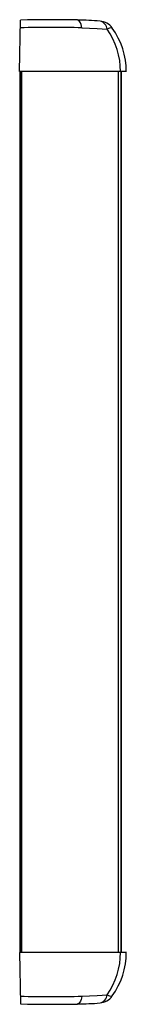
# Paper-space layout '_Unten' of a CAD drawing. Header units: millimetres. Extents: x 0 to 38, y -175 to 175.
import ezdxf

# ---------------------------------------------------------------- set-up
doc = ezdxf.new("R2010")
doc.units = ezdxf.units.MM

psp = doc.layouts.new('_Unten')

# ---------------------------------------------------------------- linework, layer by layer
at = {"color": 7, "linetype": 'Continuous', "lineweight": 25}
for p, q in [((-0.06, 156.5), (0.26, 174.77)), ((37.99, 156.5), (-0.06, 156.5)), ((0, 156.5), (0, -156.5)), ((0.22, 156.5), (0.22, -156.5)), ((36.22, -156.5), (36.22, 156.5)), ((37.99, -156.5), (-0.06, -156.5)), ((-0.06, -156.5), (0.26, -174.77))]:
    psp.add_line(p, q, dxfattribs=at)
at = {"color": 144, "linetype": 'Continuous', "lineweight": 18}
for p, q in [((0, 164), (0.07, 164)), ((0.07, -164), (0, -164))]:
    psp.add_line(p, q, dxfattribs=at)
at = {"color": 8, "linetype": 'Continuous', "lineweight": 25}
for p, q in [((0.68, -156.5), (0.68, 156.5)), ((35.17, -156.5), (35.17, 156.5)), ((36.17, -156.5), (36.17, 156.5))]:
    psp.add_line(p, q, dxfattribs=at)
at = {"color": 8, "linetype": 'Continuous', "lineweight": 25, "flags": 128}
for points in [[(22.15, 172.07), (22.01, 172.72), (21.84, 173.3), (21.65, 173.79), (21.44, 174.2), (21.21, 174.52), (20.96, 174.73), (20.71, 174.84), (20.58, 174.85)], [(22.15, -172.07), (22.01, -172.72), (21.84, -173.3), (21.65, -173.79), (21.44, -174.2), (21.21, -174.52), (20.96, -174.73), (20.71, -174.84), (20.59, -174.85)]]:
    psp.add_lwpolyline(points, dxfattribs=at)
at = {"color": 7, "linetype": 'Continuous', "lineweight": 25, "flags": 128}
for points in [[(22.15, 172.07), (27.55, 171.86), (31.16, 171.6)], [(33, 171.75), (33.01, 171.92), (32.98, 172)], [(22.15, -172.07), (27.55, -171.86), (31.16, -171.6)]]:
    psp.add_lwpolyline(points, dxfattribs=at)
at = {"color": 7, "linetype": 'Continuous', "lineweight": 25}
for centre, radius, start, end in [((10.78, -292.19), 467.15, 88.7978, 91.2916), ((10.68, -325.21), 497.42, 88.6793, 91.2064), ((18.39, 46.34), 128.53, 85.437, 89.0185), ((28.12, 168.48), 6, 35.8935, 85.2312), ((9.54, 156.52), 26.37, 359.9579, 34.8894), ((11.81, 156.6), 26.14, 359.7859, 36.0344), ((9.54, -156.52), 26.37, 325.1106, 0.0421), ((11.58, -156.54), 26.38, 324.1469, 0.0786), ((10.68, 325.21), 497.42, 268.7936, 271.3207), ((10.77, 305.59), 480.55, 268.7461, 271.1708), ((18.99, -60.58), 114.29, 270.8037, 274.8264), ((28.12, -168.48), 6, 274.7688, 324.1065)]:
    psp.add_arc(centre, radius, start, end, dxfattribs=at)
at = {"color": 8, "linetype": 'Continuous', "lineweight": 25}
for centre, radius, start, end in [((27.86, 171.22), 3.32, 6.5161, 76.9647), ((32.5, 169.85), 2.2, 77.4233, 127.2776), ((27.87, -171.22), 3.32, 282.9073, 353.5022), ((32.5, -169.84), 2.21, 232.7384, 282.5351)]:
    psp.add_arc(centre, radius, start, end, dxfattribs=at)

doc.saveas('drawing.dxf')
